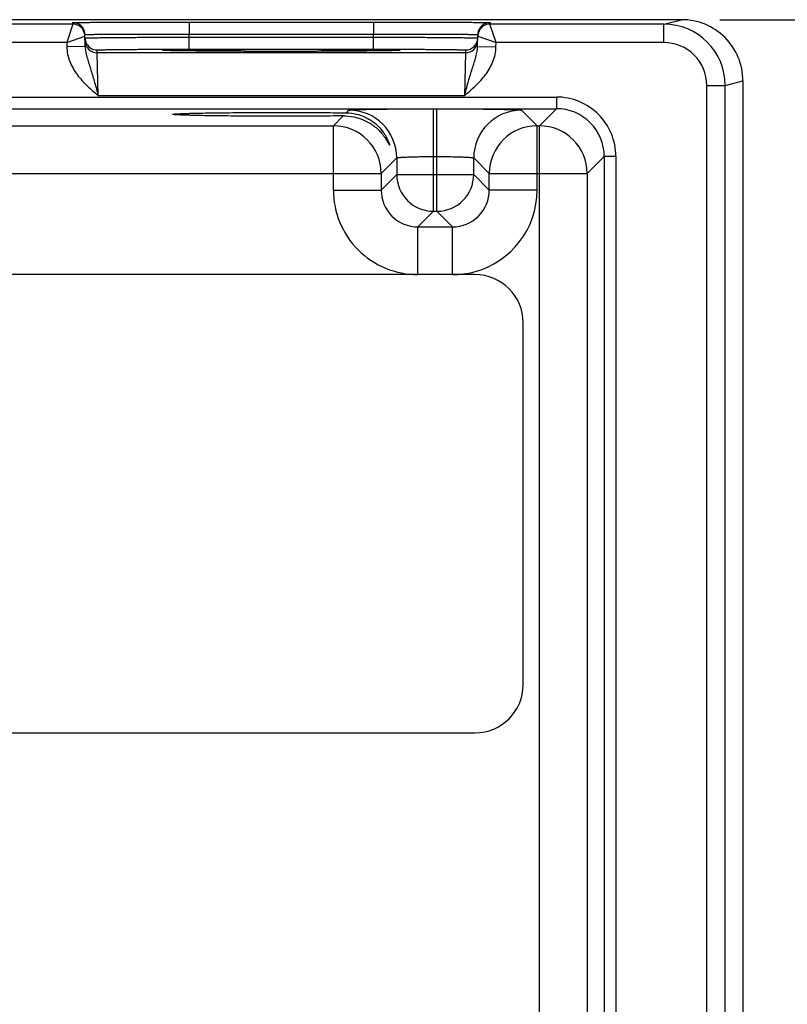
# Model space of a CAD drawing. Header units: inches. Extents: x 0 to 34, y 0 to 22.
# Tile 98 of 111: x 21.1 to 22.4, y 18.3 to 19.9. Entities that reach past the tile are written whole.
import ezdxf

# ---------------------------------------------------------------- set-up
doc = ezdxf.new("R2010")
doc.units = ezdxf.units.IN
doc.header["$LTSCALE"] = 1.87
doc.header["$MEASUREMENT"] = 0
doc.layers.get('0').update_dxf_attribs({"linetype": 'CONTINUOUS'})
doc.layers.add('DIMENSIONS', color=7, linetype='CONTINUOUS')
doc.styles.get("Standard").update_dxf_attribs({"font": 'txt', "width": 0.8})
doc.dimstyles.new('DIMSTYLE_1', dxfattribs={"dimtxt": 0.125, "dimasz": 0.18, "dimexe": 0.125, "dimexo": 0.0625, "dimgap": 0.0625, "dimtad": 0, "dimtih": 1, "dimtoh": 1, "dimzin": 4, "dimdsep": 46, "dimtxsty": 'STANDARD', "dimblk": '_FILLED', "dimblk1": '_FILLED', "dimblk2": '_FILLED', "dimcen": 0.09, "dimadec": 0, "dimazin": 0, "dimtp": 0.01, "dimtm": 0.01, "dimtfac": 1, "dimtofl": 0, "dimtmove": 0, "dimatfit": 3, "dimldrblk": '_FILLED', "dimfxl": 1, "dimtolj": 1, "dimtzin": 4, "dimarcsym": 0})

# ---------------------------------------------------------------- blocks, each defined once
blk = doc.blocks.new('_FILLED')
at = {"color": 0, "linetype": 'BYBLOCK'}
blk.add_solid([(0, 0), (-1, 0.1736), (-1, -0.1736)], dxfattribs=at)
blk = doc.blocks.new('*D7')
at = {"layer": 'DIMENSIONS', "color": 2, "linetype": 'CONTINUOUS'}
for p, q in [((22.2522, 19.8932), (23.1647, 19.8932)), ((23.0397, 19.8932), (23.0397, 18.3774)), ((23.0397, 16.4242), (23.0397, 18.1274)), ((22.2522, 16.4242), (23.1647, 16.4242))]:
    blk.add_line(p, q, dxfattribs=at)
at = {"layer": 'DIMENSIONS', "color": 2, "linetype": 'CONTINUOUS', "xscale": 0.18, "yscale": 0.18, "zscale": 0.18}
for p, rotation in [((23.0397, 19.8932), 90), ((23.0397, 16.4242), 270)]:
    blk.add_blockref('_FILLED', p, dxfattribs=dict(at, rotation=rotation))
at = {"layer": 'DIMENSIONS', "color": 2, "linetype": 'CONTINUOUS', "insert": (23.0397, 18.3149), "char_height": 0.125, "width": 1.125, "attachment_point": 2, "line_spacing_factor": 0.9}
blk.add_mtext('3.47{\\Ftxt.shx;\\W1.000000;\\H0.125000; }[88.1]', dxfattribs=at)

msp = doc.modelspace()

# ---------------------------------------------------------------- linework, layer by layer
at = {"color": 7, "linetype": 'CONTINUOUS'}
for p, q in [((22.1897, 19.8932), (17.6719, 19.8932)), ((21.1963, 19.8859), (20.822, 19.8859)), ((21.1963, 19.8859), (21.1865, 19.8559)), ((21.1963, 19.8859), (21.1963, 19.8884)), ((21.3862, 19.8893), (21.6871, 19.8893)), ((21.3862, 19.8893), (21.3862, 19.8696)), ((21.6871, 19.8893), (21.6871, 19.8696)), ((21.8771, 19.8884), (21.877, 19.8859)), ((22.1607, 19.8859), (21.877, 19.8859)), ((21.8869, 19.8559), (21.877, 19.8859)), ((22.1607, 19.8859), (22.1897, 19.8932)), ((22.1607, 19.8559), (22.1607, 19.8859)), ((21.1865, 19.8559), (21.2163, 19.8663)), ((21.2166, 19.8493), (21.2163, 19.8688)), ((21.3862, 19.8696), (21.6871, 19.8696)), ((21.3863, 19.8646), (21.3862, 19.8696)), ((21.687, 19.8646), (21.6871, 19.8696)), ((21.8568, 19.8493), (21.8571, 19.8688)), ((21.8571, 19.8663), (21.8869, 19.8559)), ((21.1865, 19.8559), (20.8319, 19.8559)), ((21.1865, 19.8559), (21.1866, 19.8488)), ((21.3863, 19.8646), (21.687, 19.8646)), ((21.3863, 19.845), (21.3863, 19.8646)), ((21.6871, 19.845), (21.6871, 19.8646)), ((21.8868, 19.8488), (21.8869, 19.8559)), ((22.1607, 19.8559), (21.8869, 19.8559)), ((21.2166, 19.8493), (21.1866, 19.8488)), ((21.2364, 19.839), (21.2364, 19.8437)), ((21.8369, 19.839), (21.2364, 19.839)), ((21.238, 19.769), (21.2364, 19.839)), ((21.3429, 19.8431), (21.3466, 19.8435)), ((21.3466, 19.8428), (21.3429, 19.8431)), ((21.3531, 19.8426), (21.3466, 19.8428)), ((21.3479, 19.8428), (21.347, 19.8428)), ((21.3489, 19.8427), (21.3479, 19.8428)), ((21.3509, 19.8427), (21.3489, 19.8427)), ((21.3541, 19.8426), (21.3509, 19.8427)), ((21.3591, 19.8425), (21.3541, 19.8426)), ((21.3667, 19.8423), (21.3591, 19.8425)), ((21.376, 19.8422), (21.3667, 19.8423)), ((21.3873, 19.8421), (21.376, 19.8422)), ((21.3863, 19.845), (21.6871, 19.845)), ((21.4005, 19.8419), (21.3873, 19.8421)), ((21.4157, 19.8418), (21.4005, 19.8419)), ((21.4333, 19.8417), (21.4157, 19.8418)), ((21.4533, 19.8416), (21.4333, 19.8417)), ((21.4761, 19.8415), (21.4533, 19.8416)), ((21.5015, 19.8415), (21.4761, 19.8415)), ((21.5248, 19.8415), (21.5015, 19.8415)), ((21.5499, 19.8415), (21.5248, 19.8415)), ((21.5718, 19.8415), (21.5499, 19.8415)), ((21.5952, 19.8415), (21.5718, 19.8415)), ((21.6172, 19.8416), (21.5952, 19.8415)), ((21.6359, 19.8417), (21.6172, 19.8416)), ((21.656, 19.8418), (21.6359, 19.8417)), ((21.6727, 19.8419), (21.656, 19.8418)), ((21.6861, 19.8421), (21.6727, 19.8419)), ((21.697, 19.8422), (21.6861, 19.8421)), ((21.7058, 19.8423), (21.697, 19.8422)), ((21.7131, 19.8424), (21.7058, 19.8423)), ((21.7188, 19.8426), (21.7131, 19.8424)), ((21.7216, 19.8426), (21.7188, 19.8426)), ((21.7267, 19.8428), (21.7202, 19.8426)), ((21.7239, 19.8427), (21.7216, 19.8426)), ((21.7252, 19.8428), (21.7239, 19.8427)), ((21.7262, 19.8428), (21.7252, 19.8428)), ((21.7271, 19.8429), (21.7262, 19.8428)), ((21.7267, 19.8435), (21.7304, 19.8431)), ((21.7304, 19.8431), (21.7267, 19.8428)), ((21.8369, 19.839), (21.8354, 19.769)), ((21.837, 19.8437), (21.8369, 19.839)), ((21.8568, 19.8493), (21.8868, 19.8488)), ((22.2307, 19.7859), (22.2607, 19.7859)), ((22.2307, 16.5314), (22.2307, 19.7859)), ((22.2607, 19.7859), (22.2897, 19.7932)), ((22.2607, 16.5314), (22.2607, 19.7859)), ((22.2897, 19.7932), (22.2897, 16.5241)), ((17.9402, 19.7668), (21.9854, 19.7668)), ((21.8354, 19.769), (21.238, 19.769)), ((21.9854, 19.7668), (21.9854, 19.7478)), ((17.9402, 19.7478), (21.9854, 19.7478)), ((21.6427, 19.7411), (21.6469, 19.7454)), ((21.7849, 19.7478), (21.7905, 19.7478)), ((21.7849, 19.5804), (21.7849, 19.7478)), ((21.7905, 19.5804), (21.7905, 19.7478)), ((21.9284, 19.7454), (21.9538, 19.72)), ((21.9854, 19.7478), (21.9576, 19.72)), ((21.6216, 19.72), (21.6377, 19.7361)), ((20.8988, 19.72), (21.6216, 19.72)), ((21.6216, 19.615), (21.6216, 19.72)), ((21.9538, 19.72), (21.9576, 19.72)), ((21.9538, 19.615), (21.9538, 19.72)), ((21.9576, 16.5973), (21.9576, 19.72)), ((21.7249, 19.6674), (21.6995, 19.642)), ((21.7249, 19.6674), (21.7249, 19.6404)), ((21.7849, 19.6698), (21.7905, 19.6698)), ((21.8505, 19.6404), (21.8505, 19.6674)), ((21.8505, 19.6674), (21.8758, 19.642)), ((22.0634, 19.6699), (22.0356, 19.642)), ((22.0824, 19.6699), (22.0634, 19.6699)), ((22.0634, 19.6699), (22.0634, 16.6475)), ((22.0824, 19.6699), (22.0824, 16.6475)), ((20.8208, 19.642), (21.6995, 19.642)), ((21.6995, 19.642), (21.6995, 19.615)), ((21.8758, 19.642), (22.0356, 19.642)), ((21.8758, 19.615), (21.8758, 19.642)), ((22.0356, 19.642), (22.0356, 16.6753)), ((21.7249, 19.6404), (21.6995, 19.615)), ((21.7249, 19.6404), (21.8505, 19.6404)), ((21.8505, 19.6404), (21.8758, 19.615)), ((21.6216, 19.615), (21.6995, 19.615)), ((21.9538, 19.615), (21.8758, 19.615)), ((21.7849, 19.5804), (21.7595, 19.555)), ((21.7849, 19.5804), (21.7905, 19.5804)), ((21.7905, 19.5804), (21.8158, 19.555)), ((21.7595, 19.555), (21.8158, 19.555)), ((21.7595, 19.477), (21.7595, 19.555)), ((21.8158, 19.477), (21.8158, 19.555)), ((21.8525, 19.477), (18.073, 19.477)), ((21.9313, 18.8077), (21.9313, 19.3983)), ((18.073, 18.729), (21.8525, 18.729))]:
    msp.add_line(p, q, dxfattribs=at)
for points in [[(21.347, 19.8428), (21.3462, 19.8429), (21.3459, 19.8429), (21.3457, 19.8429), (21.3455, 19.8429), (21.3453, 19.8429), (21.3452, 19.8429)], [(21.7282, 19.8429), (21.7282, 19.8429), (21.7281, 19.8429), (21.7279, 19.8429), (21.7277, 19.8429), (21.7274, 19.8429), (21.7271, 19.8429)]]:
    msp.add_lwpolyline(points, dxfattribs=at)
for centre, radius, start, end in [((21.1963, 19.8684), 0.02, 20.9045, 89.9998), ((21.1963, 19.8659), 0.02, 27.4455, 90.0002), ((21.8771, 19.8684), 0.02, 90.0002, 159.1526), ((21.877, 19.8659), 0.02, 90.0016, 152.6118), ((22.1607, 19.7859), 0.1, 0.0021, 90.0015), ((22.1897, 19.7932), 0.1, 359.9992, 90.0098), ((21.1963, 19.8659), 0.02, 20.7894, 30.6574), ((21.1963, 19.8684), 0.02, 20.4202, 20.9059), ((21.1961, 19.8684), 0.0201, 1.0687, 20.3504), ((21.1963, 19.8659), 0.02, 10.8968, 20.7723), ((21.1963, 19.8659), 0.02, 8.1775, 10.8856), ((21.1963, 19.8659), 0.02, 1.0086, 8.1788), ((21.8772, 19.8684), 0.0201, 159.7051, 178.9319), ((21.8771, 19.8659), 0.02, 171.8218, 178.9914), ((21.877, 19.8659), 0.02, 169.1149, 171.8231), ((21.8771, 19.8659), 0.02, 159.2286, 169.1037), ((21.8771, 19.8684), 0.02, 159.1513, 159.6359), ((21.8771, 19.8659), 0.02, 149.3438, 159.2115), ((21.2365, 19.8637), 0.0201, 181.0723, 200.7062), ((21.2364, 19.859), 0.02, 181.0014, 270.0008), ((21.2364, 19.8637), 0.02, 200.7796, 270.0003), ((21.8369, 19.859), 0.02, 269.9992, 358.9986), ((21.837, 19.8637), 0.02, 269.9992, 358.9986), ((22.1607, 19.7859), 0.07, 0.0037, 90.0054), ((21.9854, 19.6699), 0.097, 359.9965, 90.0035), ((21.6469, 19.6674), 0.078, 0.0209, 89.9791), ((21.9285, 19.6674), 0.078, 90.0209, 179.9791), ((21.9854, 19.6699), 0.078, 359.9899, 90.0101), ((21.6215, 19.642), 0.078, 0.021, 89.979), ((21.9538, 19.642), 0.078, 90.021, 179.979), ((21.9576, 19.642), 0.078, 0.021, 89.979), ((21.7849, 19.6404), 0.06, 180.021, 269.979), ((21.7905, 19.6404), 0.06, 270.0209, 359.9791), ((21.7595, 19.615), 0.138, 179.9966, 270.0034), ((21.7595, 19.615), 0.06, 179.9643, 270.0358), ((21.8159, 19.615), 0.06, 269.9654, 0.0348), ((21.8159, 19.615), 0.138, 284.8912, 0.0039), ((21.8158, 19.615), 0.138, 269.9994, 284.8919), ((21.8525, 19.3983), 0.0787, 0, 90), ((21.8525, 18.8077), 0.0787, 270, 360)]:
    msp.add_arc(centre, radius, start, end, dxfattribs=at)
for points, knots in [([(21.1963, 19.8884), (21.1963, 19.8885), (21.1964, 19.8885), (21.1965, 19.8885), (21.1968, 19.8885), (21.1972, 19.8885), (21.1977, 19.8885), (21.1986, 19.8886), (21.2001, 19.8886), (21.2021, 19.8886), (21.2046, 19.8887), (21.2075, 19.8887), (21.2109, 19.8888), (21.2146, 19.8888), (21.2205, 19.8888), (21.2288, 19.8889), (21.2399, 19.889), (21.2523, 19.889), (21.2661, 19.8891), (21.281, 19.8891), (21.297, 19.8892), (21.3198, 19.8892), (21.3496, 19.8893), (21.3739, 19.8893), (21.3862, 19.8893)], [0, 0, 0, 0, 0.000318, 0.001226, 0.002732, 0.004837, 0.007542, 0.010844, 0.019232, 0.029982, 0.043067, 0.058459, 0.076118, 0.096003, 0.118066, 0.168509, 0.226962, 0.292862, 0.365575, 0.444399, 0.528576, 0.617294, 0.804899, 1, 1, 1, 1]), ([(21.6871, 19.8893), (21.6995, 19.8893), (21.7237, 19.8893), (21.7536, 19.8892), (21.7764, 19.8892), (21.7923, 19.8891), (21.8073, 19.8891), (21.821, 19.889), (21.8335, 19.889), (21.8446, 19.8889), (21.8529, 19.8888), (21.8587, 19.8888), (21.8625, 19.8888), (21.8659, 19.8887), (21.8688, 19.8887), (21.8713, 19.8886), (21.8733, 19.8886), (21.8747, 19.8886), (21.8756, 19.8885), (21.8761, 19.8885), (21.8765, 19.8885), (21.8768, 19.8885), (21.877, 19.8885), (21.8771, 19.8885), (21.8771, 19.8884)], [0, 0, 0, 0, 0.195101, 0.382706, 0.471424, 0.555601, 0.634425, 0.707138, 0.773038, 0.831491, 0.881934, 0.903997, 0.923882, 0.941541, 0.956933, 0.970018, 0.980768, 0.989156, 0.992458, 0.995163, 0.997268, 0.998774, 0.999682, 1, 1, 1, 1]), ([(21.2163, 19.8688), (21.2163, 19.8688), (21.2164, 19.8688), (21.2165, 19.8688), (21.2168, 19.8689), (21.2171, 19.8689), (21.2176, 19.8689), (21.2184, 19.869), (21.2197, 19.869), (21.2215, 19.8691), (21.2237, 19.8691), (21.2263, 19.8692), (21.2293, 19.8692), (21.2327, 19.8693), (21.2379, 19.8693), (21.2454, 19.8694), (21.2553, 19.8695), (21.2664, 19.8695), (21.2787, 19.8696), (21.2921, 19.8696), (21.3064, 19.8696), (21.3268, 19.8697), (21.3535, 19.8697), (21.3752, 19.8696), (21.3862, 19.8696)], [0, 0, 0, 0, 0.000343, 0.001258, 0.002769, 0.004877, 0.007583, 0.010885, 0.019273, 0.030022, 0.043107, 0.058497, 0.076154, 0.096037, 0.118098, 0.168537, 0.226986, 0.292882, 0.365592, 0.444413, 0.528588, 0.617304, 0.804905, 1, 1, 1, 1]), ([(21.6871, 19.8696), (21.6982, 19.8696), (21.7199, 19.8697), (21.7466, 19.8697), (21.767, 19.8696), (21.7813, 19.8696), (21.7946, 19.8696), (21.8069, 19.8695), (21.8181, 19.8695), (21.828, 19.8694), (21.8354, 19.8693), (21.8407, 19.8693), (21.844, 19.8692), (21.847, 19.8692), (21.8497, 19.8691), (21.8519, 19.8691), (21.8537, 19.869), (21.855, 19.869), (21.8558, 19.8689), (21.8562, 19.8689), (21.8566, 19.8689), (21.8569, 19.8688), (21.857, 19.8688), (21.8571, 19.8688), (21.8571, 19.8688)], [0, 0, 0, 0, 0.195095, 0.382696, 0.471412, 0.555586, 0.634408, 0.707118, 0.773014, 0.831463, 0.881902, 0.903963, 0.923846, 0.941503, 0.956893, 0.969977, 0.980727, 0.989115, 0.992417, 0.995123, 0.997231, 0.998742, 0.999657, 1, 1, 1, 1]), ([(21.2164, 19.8633), (21.2164, 19.8634), (21.2165, 19.8634), (21.2166, 19.8634), (21.2169, 19.8634), (21.2172, 19.8634), (21.2177, 19.8635), (21.2185, 19.8635), (21.2198, 19.8635), (21.2216, 19.8636), (21.2238, 19.8636), (21.2264, 19.8637), (21.2294, 19.8637), (21.2328, 19.8638), (21.238, 19.8638), (21.2454, 19.8639), (21.2554, 19.864), (21.2665, 19.8641), (21.2788, 19.8642), (21.2922, 19.8643), (21.3064, 19.8644), (21.3269, 19.8645), (21.3536, 19.8646), (21.3753, 19.8646), (21.3863, 19.8646)], [0, 0, 0, 0, 0.00033, 0.001241, 0.002749, 0.004856, 0.007562, 0.010864, 0.019252, 0.030002, 0.043087, 0.058477, 0.076135, 0.096019, 0.118081, 0.168521, 0.22697, 0.292867, 0.365576, 0.444398, 0.528573, 0.61729, 0.804895, 1, 1, 1, 1]), ([(21.687, 19.8646), (21.6981, 19.8646), (21.7198, 19.8646), (21.7465, 19.8645), (21.7669, 19.8644), (21.7812, 19.8643), (21.7945, 19.8642), (21.8069, 19.8641), (21.818, 19.864), (21.8279, 19.8639), (21.8353, 19.8638), (21.8406, 19.8638), (21.8439, 19.8637), (21.8469, 19.8637), (21.8496, 19.8636), (21.8518, 19.8636), (21.8536, 19.8635), (21.8549, 19.8635), (21.8557, 19.8635), (21.8562, 19.8634), (21.8565, 19.8634), (21.8568, 19.8634), (21.8569, 19.8634), (21.857, 19.8634), (21.857, 19.8633)], [0, 0, 0, 0, 0.195105, 0.382709, 0.471426, 0.555601, 0.634423, 0.707133, 0.773029, 0.831479, 0.881919, 0.90398, 0.923864, 0.941522, 0.956913, 0.969998, 0.980748, 0.989136, 0.992438, 0.995144, 0.997251, 0.998759, 0.99967, 1, 1, 1, 1]), ([(21.1866, 19.8488), (21.1867, 19.8447), (21.1876, 19.8365), (21.1924, 19.8209), (21.2028, 19.803), (21.2195, 19.785), (21.2318, 19.7743), (21.238, 19.769)], [0, 0, 0, 0, 0.125019, 0.25007, 0.499711, 0.749754, 1, 1, 1, 1]), ([(21.2166, 19.8493), (21.2167, 19.8459), (21.2176, 19.8394), (21.2201, 19.8298), (21.223, 19.8203), (21.2271, 19.8072), (21.2322, 19.7901), (21.2361, 19.7762), (21.238, 19.769)], [0, 0, 0, 0, 0.120107, 0.238269, 0.357049, 0.478558, 0.733293, 1, 1, 1, 1]), ([(21.2364, 19.8437), (21.2364, 19.8437), (21.2364, 19.8437), (21.2366, 19.8438), (21.2368, 19.8438), (21.2373, 19.8438), (21.2381, 19.8439), (21.2394, 19.8439), (21.241, 19.844), (21.2429, 19.8441), (21.2452, 19.8441), (21.249, 19.8442), (21.2545, 19.8443), (21.262, 19.8444), (21.2708, 19.8445), (21.2806, 19.8446), (21.2915, 19.8447), (21.3033, 19.8448), (21.3158, 19.8448), (21.3339, 19.8449), (21.3574, 19.845), (21.3766, 19.845), (21.3863, 19.845)], [0, 0, 0, 0, 0.000367, 0.001291, 0.002806, 0.004918, 0.010931, 0.019321, 0.030071, 0.043156, 0.058545, 0.076201, 0.118142, 0.168576, 0.22702, 0.29291, 0.365614, 0.44443, 0.5286, 0.617312, 0.804907, 1, 1, 1, 1]), ([(21.3466, 19.8435), (21.3497, 19.8436), (21.3576, 19.8438), (21.3721, 19.8441), (21.3913, 19.8443), (21.425, 19.8446), (21.4739, 19.8448), (21.5367, 19.8449), (21.5995, 19.8448), (21.6484, 19.8446), (21.682, 19.8443), (21.7013, 19.8441), (21.7157, 19.8438), (21.7237, 19.8436), (21.7267, 19.8435)], [0, 0, 0, 0, 0.024296, 0.062623, 0.113842, 0.176452, 0.328169, 0.500009, 0.671848, 0.823561, 0.886168, 0.937384, 0.975708, 1, 1, 1, 1]), ([(21.7202, 19.8426), (21.7109, 19.8424), (21.6874, 19.8421), (21.646, 19.8417), (21.5941, 19.8415), (21.5366, 19.8414), (21.4792, 19.8415), (21.4273, 19.8417), (21.3859, 19.8421), (21.3624, 19.8424), (21.3531, 19.8426)], [0, 0, 0, 0, 0.075827, 0.192379, 0.338469, 0.50007, 0.661661, 0.807722, 0.924229, 1, 1, 1, 1]), ([(21.6871, 19.845), (21.6968, 19.845), (21.7159, 19.845), (21.7395, 19.8449), (21.7575, 19.8448), (21.7701, 19.8448), (21.7819, 19.8447), (21.7928, 19.8446), (21.8026, 19.8445), (21.8113, 19.8444), (21.8189, 19.8443), (21.8244, 19.8442), (21.8281, 19.8441), (21.8304, 19.8441), (21.8324, 19.844), (21.834, 19.8439), (21.8353, 19.8439), (21.8361, 19.8438), (21.8366, 19.8438), (21.8368, 19.8438), (21.8369, 19.8437), (21.837, 19.8437), (21.837, 19.8437)], [0, 0, 0, 0, 0.195093, 0.382688, 0.4714, 0.55557, 0.634386, 0.70709, 0.77298, 0.831424, 0.881858, 0.923799, 0.941455, 0.956844, 0.969929, 0.980679, 0.989069, 0.995082, 0.997194, 0.998709, 0.999633, 1, 1, 1, 1]), ([(21.8354, 19.769), (21.8373, 19.7761), (21.8411, 19.7901), (21.8462, 19.8072), (21.8504, 19.8203), (21.8533, 19.8298), (21.8558, 19.8394), (21.8567, 19.8459), (21.8568, 19.8493)], [0, 0, 0, 0, 0.266708, 0.521449, 0.642959, 0.761737, 0.879896, 1, 1, 1, 1]), ([(21.8354, 19.769), (21.8415, 19.7743), (21.8539, 19.785), (21.8706, 19.803), (21.881, 19.8209), (21.8857, 19.8365), (21.8867, 19.8447), (21.8868, 19.8488)], [0, 0, 0, 0, 0.250246, 0.500289, 0.74993, 0.874981, 1, 1, 1, 1]), ([(21.3595, 19.7387), (21.3595, 19.7387), (21.3597, 19.7388), (21.36, 19.7389), (21.3605, 19.739), (21.3613, 19.7391), (21.3622, 19.7392), (21.3639, 19.7394), (21.3665, 19.7395), (21.3702, 19.7397), (21.3748, 19.7399), (21.3801, 19.7401), (21.3861, 19.7403), (21.3929, 19.7405), (21.4033, 19.7407), (21.4178, 19.741), (21.4368, 19.7412), (21.4578, 19.7414), (21.4802, 19.7416), (21.5037, 19.7417), (21.5279, 19.7418), (21.56, 19.7418), (21.5983, 19.7416), (21.6284, 19.7413), (21.6427, 19.7411)], [0, 0, 0, 0, 0.000527, 0.001708, 0.003612, 0.006247, 0.009612, 0.013706, 0.02406, 0.037277, 0.053314, 0.072106, 0.09354, 0.117501, 0.143877, 0.203413, 0.271045, 0.345417, 0.425153, 0.50873, 0.594531, 0.680933, 0.848958, 1, 1, 1, 1]), ([(21.6377, 19.7361), (21.6234, 19.736), (21.5934, 19.7357), (21.5554, 19.7356), (21.5237, 19.7356), (21.5, 19.7356), (21.477, 19.7357), (21.4551, 19.7359), (21.4347, 19.7361), (21.4161, 19.7364), (21.402, 19.7366), (21.392, 19.7369), (21.3854, 19.7371), (21.3795, 19.7372), (21.3743, 19.7374), (21.3699, 19.7376), (21.3663, 19.7378), (21.3638, 19.738), (21.3622, 19.7381), (21.3612, 19.7382), (21.3605, 19.7383), (21.36, 19.7384), (21.3597, 19.7385), (21.3595, 19.7386), (21.3595, 19.7387)], [0, 0, 0, 0, 0.153931, 0.323259, 0.409813, 0.495497, 0.578743, 0.657984, 0.731768, 0.798768, 0.857675, 0.88376, 0.90745, 0.928637, 0.947209, 0.96306, 0.976127, 0.986373, 0.990428, 0.993765, 0.996382, 0.998278, 0.999463, 1, 1, 1, 1]), ([(21.6427, 19.7411), (21.6482, 19.7411), (21.6588, 19.7398), (21.6733, 19.7347), (21.6854, 19.7276), (21.6952, 19.7192), (21.7017, 19.7114), (21.7058, 19.7052), (21.7083, 19.7008), (21.7103, 19.6967), (21.7115, 19.6936), (21.7123, 19.6915), (21.7127, 19.6903), (21.7129, 19.6894), (21.713, 19.6889), (21.713, 19.6887)], [0, 0, 0, 0, 0.177027, 0.338592, 0.487029, 0.624175, 0.750203, 0.808454, 0.862713, 0.911747, 0.953415, 0.970469, 0.9843, 0.994307, 1, 1, 1, 1]), ([(21.6469, 19.7454), (21.647, 19.7455), (21.6473, 19.7455), (21.6479, 19.7456), (21.6489, 19.7458), (21.6501, 19.7459), (21.6517, 19.746), (21.6544, 19.7461), (21.6585, 19.7463), (21.6644, 19.7465), (21.6714, 19.7467), (21.6794, 19.7469), (21.6885, 19.7471), (21.6985, 19.7472), (21.7133, 19.7474), (21.7333, 19.7476), (21.7586, 19.7477), (21.776, 19.7478), (21.7849, 19.7478)], [0, 0, 0, 0, 0.002193, 0.006647, 0.013411, 0.022485, 0.033853, 0.04749, 0.081447, 0.124043, 0.174882, 0.233486, 0.299305, 0.371722, 0.450054, 0.621469, 0.80711, 1, 1, 1, 1]), ([(21.7905, 19.7478), (21.7994, 19.7478), (21.8168, 19.7477), (21.8421, 19.7476), (21.8621, 19.7474), (21.8769, 19.7472), (21.8869, 19.7471), (21.896, 19.7469), (21.904, 19.7467), (21.911, 19.7465), (21.9169, 19.7463), (21.921, 19.7461), (21.9237, 19.746), (21.9253, 19.7459), (21.9265, 19.7458), (21.9275, 19.7456), (21.9281, 19.7455), (21.9284, 19.7455), (21.9284, 19.7454)], [0, 0, 0, 0, 0.19289, 0.378531, 0.549946, 0.628278, 0.700695, 0.766514, 0.825118, 0.875957, 0.918553, 0.95251, 0.966147, 0.977515, 0.986589, 0.993353, 0.997807, 1, 1, 1, 1]), ([(21.6377, 19.7361), (21.6435, 19.7362), (21.6547, 19.7351), (21.67, 19.7304), (21.681, 19.7245), (21.6886, 19.7191), (21.6936, 19.7149), (21.6979, 19.7105), (21.7018, 19.7061), (21.705, 19.7018), (21.7074, 19.6983), (21.709, 19.6956), (21.71, 19.6938), (21.7108, 19.6922), (21.7115, 19.691), (21.7119, 19.6902), (21.7122, 19.6897), (21.7124, 19.6893), (21.7126, 19.689), (21.7128, 19.6887), (21.7129, 19.6886), (21.713, 19.6886), (21.713, 19.6887), (21.713, 19.6887)], [0, 0, 0, 0, 0.185652, 0.354795, 0.509195, 0.581476, 0.650545, 0.716319, 0.778475, 0.836442, 0.889279, 0.913273, 0.93526, 0.954816, 0.971457, 0.9785, 0.984586, 0.989645, 0.993613, 0.996431, 0.998082, 0.998799, 1, 1, 1, 1]), ([(21.7249, 19.6674), (21.7249, 19.6675), (21.7251, 19.6676), (21.7255, 19.6677), (21.7264, 19.6679), (21.7279, 19.6681), (21.7299, 19.6683), (21.7325, 19.6685), (21.7355, 19.6687), (21.739, 19.6689), (21.7445, 19.6692), (21.7523, 19.6694), (21.7625, 19.6696), (21.7735, 19.6697), (21.781, 19.6698), (21.7849, 19.6698)], [0, 0, 0, 0, 0.0028, 0.00757, 0.023736, 0.0489, 0.082925, 0.125527, 0.176326, 0.234854, 0.300571, 0.451055, 0.622156, 0.807459, 1, 1, 1, 1]), ([(21.7905, 19.6698), (21.7943, 19.6698), (21.8019, 19.6697), (21.8129, 19.6696), (21.8231, 19.6694), (21.8308, 19.6692), (21.8363, 19.6689), (21.8398, 19.6687), (21.8429, 19.6685), (21.8454, 19.6683), (21.8475, 19.6681), (21.849, 19.6679), (21.8499, 19.6677), (21.8503, 19.6676), (21.8504, 19.6675), (21.8505, 19.6674)], [0, 0, 0, 0, 0.192541, 0.377844, 0.548945, 0.699429, 0.765146, 0.823674, 0.874473, 0.917075, 0.9511, 0.976264, 0.99243, 0.9972, 1, 1, 1, 1])]:
    msp.add_open_spline(points, degree=3, knots=knots, dxfattribs=at)
for points in [[(21.2163, 19.8663), (21.2163, 19.8693), (21.2155, 19.8724), (21.2141, 19.8751)], [(21.8593, 19.8751), (21.8579, 19.8724), (21.8571, 19.8693), (21.8571, 19.8663)]]:
    msp.add_open_spline(points, degree=3, dxfattribs=at)

# ---------------------------------------------------------------- dimensions: what is measured, and where the dimension line sits
at = {"layer": 'DIMENSIONS', "color": 2, "linetype": 'CONTINUOUS'}
dim = msp.add_linear_dim(base=(23.0397, 19.8932), p1=(22.1897, 16.4242), p2=(22.1897, 19.8932), angle=90, dimstyle='DIMSTYLE_1', dxfattribs=at)
dim.commit()
dim.dimension.update_dxf_attribs({"geometry": '*D7', "text_midpoint": (23.0397, 18.2524), "dimtype": 160})

doc.saveas('drawing.dxf')
